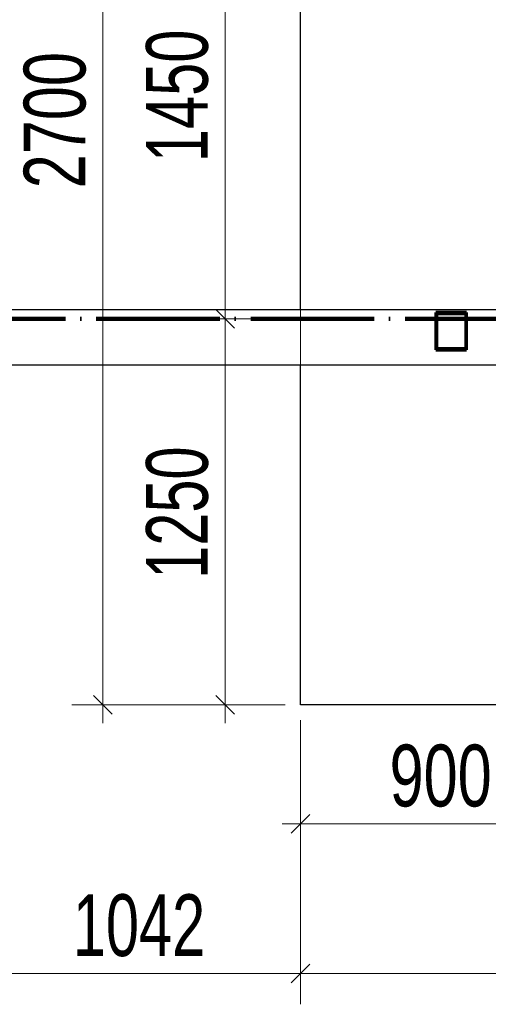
# Model space of a CAD drawing. Header units: millimetres. Extents: x 0 to 60000, y 0 to 29700.
# Tile 3 of 86: x 10109 to 11627, y 5055 to 8244. Entities that reach past the tile are written whole.
import ezdxf

# ---------------------------------------------------------------- set-up
doc = ezdxf.new("R2010")
doc.units = ezdxf.units.MM
for name, pattern in [('STRICHPUNKT2_S11', [500, 400, -50, 0, -50]), ('STRICHPUNKT2_S5', [1100, 800, -100, 100, -100]), ('VERDECKT2_S2', [270, 200, -70])]:
    doc.linetypes.add(name, pattern=pattern)
for name, color, linetype, lineweight in [('AS_Belki', 7, 'Continuous', 25), ('Ogólne', 7, 'Continuous', 25), ('Osie', 30, 'STRICHPUNKT2_S5', 18), ('Standard', 7, 'Continuous', 25)]:
    doc.layers.add(name, color=color, linetype=linetype, lineweight=lineweight)
doc.styles.add('ARIAL', font='ARIAL.TTF')

msp = doc.modelspace()

# ---------------------------------------------------------------- linework, layer by layer
at = {"layer": 'AS_Belki', "color": 30, "linetype": 'Continuous', "lineweight": 70, "transparency": 33554687}
for p, q in [((11457, 7294.8), (11457, 7174.8)), ((11557, 7294.8), (11457, 7294.8)), ((11460, 7177.8), (11460, 7291.8)), ((11460, 7291.8), (11554, 7291.8)), ((11554, 7291.8), (11554, 7177.8)), ((11557, 7174.8), (11557, 7294.8)), ((11554, 7177.8), (11460, 7177.8)), ((11457, 7174.8), (11557, 7174.8))]:
    msp.add_line(p, q, dxfattribs=at)
at = {"layer": 'Ogólne', "color": 4, "linetype": 'Continuous', "lineweight": 13, "transparency": 33554687}
for p, q in [((10774.9, 7274.8), (10774.9, 8724.8)), ((10804.9, 7244.8), (10744.9, 7304.8)), ((10774.9, 7274.8), (10674.9, 7274.8)), ((10774.9, 7274.8), (10874.9, 7274.8)), ((10408.5, 5994.8), (10348.5, 6054.8)), ((10804.9, 5994.8), (10744.9, 6054.8)), ((10378.5, 6024.8), (10278.5, 6024.8)), ((10378.5, 6024.8), (10478.5, 6024.8)), ((10378.5, 6024.8), (10969, 6024.8)), ((10378.5, 6024.8), (10378.5, 5964.8)), ((10774.9, 6024.8), (10674.9, 6024.8)), ((10774.9, 6024.8), (10874.9, 6024.8)), ((10774.9, 6024.8), (10774.9, 5964.8)), ((11019, 5154.7), (11019, 5974.8)), ((11019, 5154.7), (11019, 5974.8)), ((11019, 5639.3), (11019, 5739.3)), ((10989, 5609.4), (11049, 5669.3)), ((11019, 5639.3), (10959, 5639.3)), ((11019, 5639.3), (11019, 5539.3)), ((11019, 5154.7), (11019, 5254.7)), ((11019, 5154.7), (11019, 5254.7)), ((10989, 5124.7), (11049, 5184.6)), ((10989, 5124.7), (11049, 5184.6)), ((9977, 5154.7), (11019, 5154.7)), ((11019, 5154.7), (10959, 5154.7)), ((11019, 5154.7), (11019, 5054.7)), ((11019, 5154.7), (11019, 5054.7)), ((11019, 5154.7), (11079, 5154.7))]:
    msp.add_line(p, q, dxfattribs=at)
for points in [[(10378.5, 6024.8), (10378.5, 7590), (10378.5, 7590), (10378.5, 8724.8)], [(10774.9, 6024.8), (10774.9, 6326.2), (10774.9, 6326.2), (10774.9, 7274.8)], [(11019, 5639.3), (11484.1, 5639.3), (11484.1, 5639.3), (11919, 5639.3)], [(11019, 5154.7), (11901.4, 5154.7), (11901.4, 5154.7), (12819, 5154.7)]]:
    msp.add_lwpolyline(points, dxfattribs=at)
at = {"layer": 'Osie', "color": 1, "linetype": 'STRICHPUNKT2_S11', "lineweight": 140, "transparency": 33554687}
msp.add_line((3356, 7274.8), (44814, 7274.8), dxfattribs=at)
at = {"layer": 'Standard', "color": 3, "linetype": 'Continuous', "lineweight": 25, "transparency": 33554687}
for p, q in [((11019, 7304.8), (11019, 8724.8)), ((9977, 7304.8), (11694, 7304.8)), ((11694, 7124.8), (9977, 7124.8)), ((11019, 6024.8), (11019, 7124.8)), ((12819, 6024.8), (11019, 6024.8))]:
    msp.add_line(p, q, dxfattribs=at)
at = {"layer": 'Standard', "color": 3, "linetype": 'VERDECKT2_S2', "lineweight": 18, "transparency": 33554687}
msp.add_line((11019, 7124.8), (11019, 7304.8), dxfattribs=at)

# ---------------------------------------------------------------- texts
at = {"layer": 'Ogólne', "color": 3, "linetype": 'Continuous', "lineweight": 25, "transparency": 33554687, "char_height": 200, "attachment_point": 7, "rotation": 90, "style": 'ARIAL'}
for s, insert, width in [('\\W0.69;1450', (10721.4, 7782.6), 513.243), ('\\W0.71;2700', (10325.1, 7697.6), 514.972), ('\\W0.69;1250', (10721.4, 6432.6), 513.243)]:
    msp.add_mtext(s, dxfattribs=dict(at, insert=insert, width=width))
at = {"layer": 'Ogólne', "color": 3, "linetype": 'Continuous', "lineweight": 25, "transparency": 33554687, "char_height": 200, "attachment_point": 7, "style": 'ARIAL'}
for s, insert, width in [('\\W0.71;900', (11307.3, 5692.8), 403.902), ('\\W0.69;1042', (10281.3, 5208.1), 513.243)]:
    msp.add_mtext(s, dxfattribs=dict(at, insert=insert, width=width))

doc.saveas('drawing.dxf')
